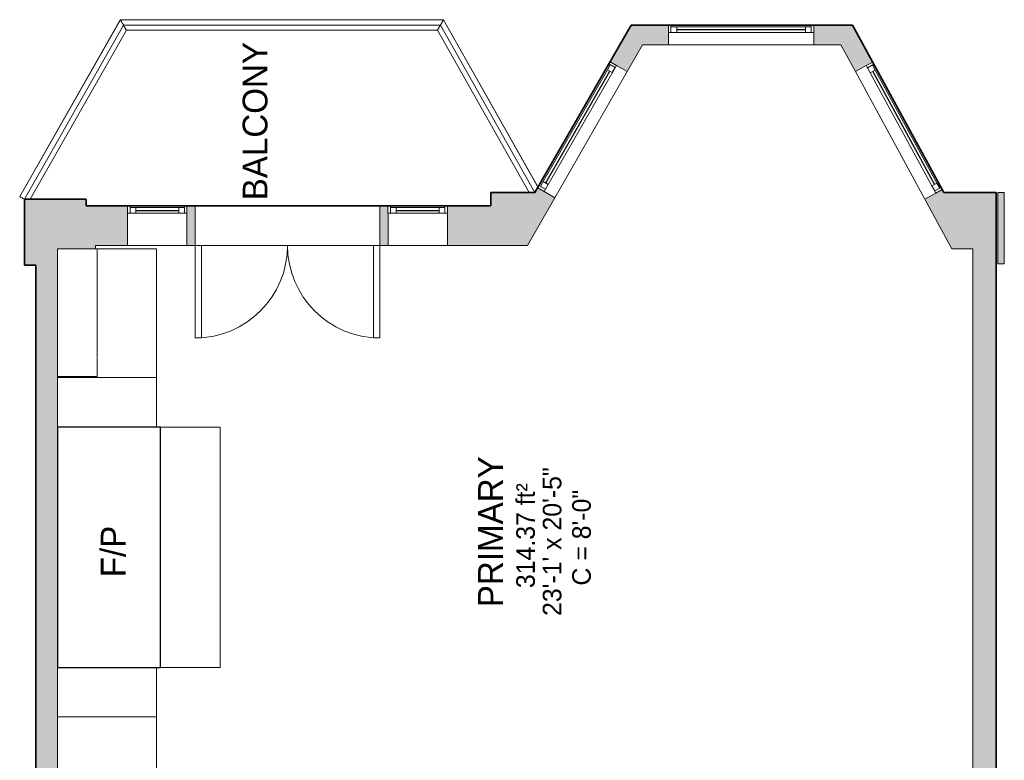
# Model space of a CAD drawing. Header units: inches. Extents: x -1040 to 1117, y -1039 to 1039.
# Tile 10 of 12: x -246 to 53, y 406 to 630. Entities that reach past the tile are written whole.
import ezdxf

# ---------------------------------------------------------------- set-up
doc = ezdxf.new("R2010")
doc.units = ezdxf.units.IN
doc.header["$MEASUREMENT"] = 0
doc.linetypes.add('Overhead', pattern=[0.15625, 0.09375, -0.0625])
for name, color, linetype, lineweight in [('A-AREA-IDEN', 2, 'Continuous', 9), ('A-DETL', 90, 'Continuous', 9), ('A-DOOR', 31, 'Continuous', 9), ('A-EXTEERIOR SPACES', 90, 'Continuous', 9), ('A-FLOR', 192, 'Continuous', 9), ('A-FLOR-HRAL', 11, 'Continuous', 9), ('A-GENM', 13, 'Continuous', 9), ('A-GLAZ', 151, 'Continuous', 9), ('A-LEDGES', 90, 'Continuous', 9), ('A-OBJECTS', 90, 'Continuous', 9), ('A-WALL', 90, 'Continuous', 9), ('A-WALL-PATT', 111, 'Continuous', 9), ('G-ANNO-TEXT', 231, 'Continuous', 9), ('Q-CASE', 31, 'Continuous', 9)]:
    doc.layers.add(name, color=color, linetype=linetype, lineweight=lineweight)
doc.styles.add('Inter', font='txt', dxfattribs={"height": 7.5})
doc.styles.add('Inter_2', font='txt', dxfattribs={"height": 5.625})
doc.styles.add('Inter_B', font='txt', dxfattribs={"height": 7.5})

# ---------------------------------------------------------------- blocks, each defined once
blk = doc.blocks.new('Fireplace - Default 1-4296103-Main Floor')
at = {"layer": 'A-GENM'}
for p, q in [((-36.37, -3.94), (36.37, -3.94)), ((-36.37, -35.19), (-36.37, -3.94)), ((36.37, -3.94), (36.37, -35.19)), ((36.37, -35.19), (-36.37, -35.19))]:
    blk.add_line(p, q, dxfattribs=at)
at = {"layer": 'A-GENM', "lineweight": 25}
for p, q in [((36.37, -3.94), (-36.37, -3.94)), ((-36.37, -3.94), (-36.37, -35.19)), ((36.37, -35.19), (36.37, -3.94)), ((-36.37, -35.19), (36.37, -35.19))]:
    blk.add_line(p, q, dxfattribs=at)
blk = doc.blocks.new('Planitar-Fixed - Default 1-4198831-Main Floor')
at = {"layer": 'A-GLAZ', "lineweight": 18}
for p, q in [((-9, 6.51), (-8.25, 6.51)), ((-8.25, 6.51), (-9, 6.51)), ((-8.25, 6.51), (-8.25, 4.28)), ((-8.25, 4.28), (-8.25, 6.51)), ((-8.25, 6.01), (-6.52, 6.01)), ((-6.52, 6.01), (-8.25, 6.01)), ((-8.25, 6.01), (-8.25, 4.28)), ((-6.52, 6.01), (-6.52, 4.28)), ((-6.52, 4.28), (-6.52, 6.01)), ((6.52, 6.01), (6.52, 4.28)), ((8.25, 6.01), (6.52, 6.01)), ((8.25, 6.01), (6.52, 6.01)), ((6.52, 6.01), (6.52, 4.28)), ((8.25, 6.51), (8.25, 4.28)), ((8.96, 6.51), (8.25, 6.51)), ((9, 6.51), (8.25, 6.51)), ((8.25, 6.51), (8.25, 4.28)), ((8.25, 4.28), (8.25, 6.01)), ((-8.25, 4.28), (-6.52, 4.28)), ((6.52, 4.28), (8.25, 4.28)), ((-9, -5.49), (-7.74, -5.49)), ((9, -5.49), (7.74, -5.49))]:
    blk.add_line(p, q, dxfattribs=at)
at = {"layer": 'A-GLAZ'}
for p, q in [((-8.25, 6.51), (8.25, 6.51)), ((-6.52, 6.01), (6.52, 6.01)), ((9, 4.28), (-9, 4.28)), ((-9, 4.28), (-9, -5.49)), ((9, -5.49), (9, 4.28)), ((-9, -5.49), (9, -5.49))]:
    blk.add_line(p, q, dxfattribs=at)
at = {"layer": 'A-GLAZ', "lineweight": 25}
blk.add_line((-6.52, 5.15), (6.52, 5.15), dxfattribs=at)
blk = doc.blocks.new('Planitar-Fixed - Default 1-4198949-Main Floor')
at = {"layer": 'A-GLAZ', "lineweight": 18}
for p, q in [((-22, 3.51), (-21.25, 3.51)), ((-21.25, 3.51), (-21.8, 3.51)), ((-21.25, 3.51), (-21.25, 1.28)), ((-21.25, 1.28), (-21.25, 3.51)), ((-21.25, 3.01), (-19.52, 3.01)), ((-19.52, 3.01), (-21.25, 3.01)), ((-21.25, 3.01), (-21.25, 1.28)), ((-19.52, 3.01), (-19.52, 1.28)), ((-19.52, 1.28), (-19.52, 3.01)), ((19.52, 3.01), (19.52, 1.28)), ((21.25, 3.01), (19.52, 3.01)), ((21.25, 3.01), (19.52, 3.01)), ((19.52, 3.01), (19.52, 1.28)), ((21.25, 3.51), (21.25, 1.28)), ((21.96, 3.51), (21.25, 3.51)), ((22, 3.51), (21.25, 3.51)), ((21.25, 3.51), (21.25, 1.28)), ((21.25, 1.28), (21.25, 3.01)), ((-21.25, 1.28), (-19.52, 1.28)), ((19.52, 1.28), (21.25, 1.28)), ((-22, -2.49), (-20.74, -2.49)), ((22, -2.49), (20.74, -2.49))]:
    blk.add_line(p, q, dxfattribs=at)
at = {"layer": 'A-GLAZ'}
for p, q in [((-21.25, 3.51), (21.25, 3.51)), ((-19.52, 3.01), (19.52, 3.01)), ((22, 1.28), (-22, 1.28)), ((-22, 1.28), (-22, -2.49)), ((22, -2.49), (22, 1.28)), ((-22, -2.49), (22, -2.49))]:
    blk.add_line(p, q, dxfattribs=at)
at = {"layer": 'A-GLAZ', "lineweight": 25}
blk.add_line((-19.52, 2.15), (19.52, 2.15), dxfattribs=at)
blk = doc.blocks.new('Planitar-Fixed - Default 1-V4-Main Floor')
at = {"layer": 'A-GLAZ', "lineweight": 18}
for p, q in [((-22, 3.51), (-21.25, 3.51)), ((-21.25, 3.51), (-22, 3.51)), ((-21.25, 3.51), (-21.25, 1.28)), ((-21.25, 1.28), (-21.25, 3.51)), ((-21.25, 3.01), (-19.52, 3.01)), ((-19.52, 3.01), (-21.25, 3.01)), ((-21.25, 3.01), (-21.25, 1.28)), ((-19.52, 3.01), (-19.52, 1.28)), ((-19.52, 1.28), (-19.52, 3.01)), ((19.52, 3.01), (19.52, 1.28)), ((21.25, 3.01), (19.52, 3.01)), ((21.25, 3.01), (19.52, 3.01)), ((19.52, 3.01), (19.52, 1.28)), ((21.25, 3.51), (21.25, 1.28)), ((21.96, 3.51), (21.25, 3.51)), ((22, 3.51), (21.25, 3.51)), ((21.25, 3.51), (21.25, 1.28)), ((21.25, 1.28), (21.25, 3.01)), ((-21.25, 1.28), (-19.52, 1.28)), ((19.52, 1.28), (21.25, 1.28)), ((-22, -2.49), (-20.74, -2.49)), ((22, -2.49), (20.74, -2.49))]:
    blk.add_line(p, q, dxfattribs=at)
at = {"layer": 'A-GLAZ'}
for p, q in [((-21.25, 3.51), (21.25, 3.51)), ((-19.52, 3.01), (19.52, 3.01)), ((22, 1.28), (-22, 1.28)), ((-22, 1.28), (-22, -2.49)), ((22, -2.49), (22, 1.28)), ((-22, -2.49), (22, -2.49))]:
    blk.add_line(p, q, dxfattribs=at)
at = {"layer": 'A-GLAZ', "lineweight": 25}
blk.add_line((-19.52, 2.15), (19.52, 2.15), dxfattribs=at)
blk = doc.blocks.new('Planitar - Double Door_Flush Panel - 4_-8_ x 6_-8_-4199377-Main Floor')
at = {"layer": 'A-DOOR', "lineweight": 18}
for p, q in [((-28, 6), (-28, 34)), ((-28, 34), (-26.03, 34)), ((-26.03, 34), (-26.03, 6)), ((28, 34), (26.03, 34)), ((26.03, 34), (26.03, 6)), ((28, 6), (28, 34)), ((-26.03, 6), (-28, 6)), ((26.03, 6), (28, 6))]:
    blk.add_line(p, q, dxfattribs=at)
at = {"layer": 'A-DOOR'}
for centre, start, end in [((-28, 6), 0, 90), ((28, 6), 90, 180)]:
    blk.add_arc(centre, 28, start, end, dxfattribs=at)
blk = doc.blocks.new('Top Rail Type - Top Rail_Internal_-4237471-Main Floor')
at = {"layer": 'A-FLOR-HRAL'}
for p, q in [((-215.18, 630.1), (-245.64, 576.54)), ((-117.32, 630.1), (-215.18, 630.1)), ((-88.54, 579.08), (-117.32, 630.1)), ((-242.47, 575.75), (-213.35, 626.95)), ((-213.35, 626.95), (-119.16, 626.95)), ((-119.16, 626.95), (-91.41, 577.75))]:
    blk.add_line(p, q, dxfattribs=at)
at = {"layer": 'A-FLOR-HRAL', "flags": 128}
blk.add_lwpolyline([(-244.25, 575.75), (-244.41, 575.84), (-244.69, 576), (-244.96, 576.15), (-245.19, 576.28), (-245.38, 576.39), (-245.52, 576.47), (-245.61, 576.52), (-245.64, 576.54)], dxfattribs=at)
at = {"layer": 'A-FLOR-HRAL'}
for points in [[(-215.18, 630.1), (-215.18, 630.1), (-215.14, 630.03), (-215.01, 629.81), (-214.88, 629.59), (-214.73, 629.32), (-214.55, 629.01), (-214.36, 628.69), (-214.17, 628.36), (-213.98, 628.03), (-213.8, 627.73), (-213.65, 627.46), (-213.52, 627.24), (-213.42, 627.07), (-213.36, 626.97), (-213.35, 626.95), (-213.35, 626.95)], [(-117.32, 630.1), (-117.32, 630.1), (-117.36, 630.03), (-117.49, 629.81), (-117.62, 629.59), (-117.77, 629.32), (-117.95, 629.01), (-118.14, 628.69), (-118.33, 628.36), (-118.52, 628.03), (-118.7, 627.73), (-118.86, 627.46), (-118.99, 627.24), (-119.08, 627.07), (-119.14, 626.97), (-119.16, 626.95), (-119.16, 626.95)]]:
    blk.add_open_spline(points, degree=3, knots=[0, 0, 0, 0, 0.133333, 0.2, 0.266667, 0.333333, 0.4, 0.466667, 0.533333, 0.6, 0.666667, 0.733333, 0.8, 0.866667, 0.933333, 1, 1, 1, 1], dxfattribs=at)
blk = doc.blocks.new('Top Rail Type - Top Rail_Internal_-V5-Main Floor')
at = {"layer": 'A-FLOR-HRAL'}
for p, q in [((-215.19, 630.12), (-245.66, 576.55)), ((-117.3, 630.12), (-215.19, 630.12)), ((-88.5, 579.05), (-117.3, 630.12)), ((-213.33, 626.93), (-242.44, 575.75)), ((-119.17, 626.93), (-213.33, 626.93)), ((-91.43, 577.75), (-119.17, 626.93))]:
    blk.add_line(p, q, dxfattribs=at)
blk = doc.blocks.new('Upper Cabinet-Single Door-Wall - 12_-4384755-Main Floor')
at = {"layer": 'Q-CASE', "linetype": 'Overhead'}
for p, q in [((-28.58, 3.25), (-28.58, 15.25)), ((-28.58, 15.25), (10.17, 15.25)), ((10.17, 15.25), (10.17, 3.25)), ((10.17, 3.25), (-28.58, 3.25))]:
    blk.add_line(p, q, dxfattribs=at)

msp = doc.modelspace()

# ---------------------------------------------------------------- hatches: boundary and pattern name
at = {"layer": 'A-WALL-PATT'}
h = msp.add_hatch(color=9, dxfattribs=at)
h.paths.add_polyline_path([(-86.22, 577.75), (-88.78, 579.22), (-89.63, 577.75), (-86.85, 577.75)], flags=0)
h.paths.add_polyline_path([(-61.69, 614.41), (-53.61, 628.5), (-60.53, 628.5), (-66.9, 617.39), (-64.96, 616.28)], flags=0)
h = msp.add_hatch(color=9, dxfattribs=at)
h.paths.add_polyline_path([(3, 622.5), (9.83, 622.5), (6.56, 628.5), (-5.19, 628.5), (-5.19, 622.5)], flags=0)
h.paths.add_polyline_path([(-49.19, 622.5), (-49.19, 628.5), (-53.61, 628.5), (-57.05, 622.5), (-51.4, 622.5)], flags=0)
h = msp.add_hatch(color=9, dxfattribs=at)
h.paths.add_polyline_path([(34.23, 577.75), (33.73, 578.66), (32.06, 577.75)], flags=0)
h.paths.add_polyline_path([(7.4, 614.42), (12.67, 617.29), (9.83, 622.5), (3, 622.5)], flags=0)
for points in [[(-234.25, 555.75), (-234.25, 575.75), (-244.25, 575.75), (-244.25, 555.75), (-240.75, 555.75)], [(-234.25, 560.75), (-225.5, 560.75), (-225.5, 575.75), (-234.25, 575.75), (-234.25, 564.79)], [(-103, 561.75), (-91.88, 561.75), (-83.58, 576.23), (-86.22, 577.75), (-103, 577.75), (-103, 564.79)], [(50, 560.75), (50, 577.75), (32.06, 577.75), (28.46, 575.79), (36.66, 560.75), (43, 560.75)], [(50.5, 556.25), (52.5, 556.25), (52.5, 577.75), (50.5, 577.75), (50.5, 564.79)], [(-222.75, 560.75), (-222.75, 573.75), (-225.5, 573.75), (-225.5, 560.75)], [(50, 371), (50, 560.75), (43, 560.75), (43, 371), (43.5, 371)], [(-240.75, 350), (-234.25, 350), (-234.25, 555.75), (-240.75, 555.75), (-240.75, 419.82)]]:
    msp.add_hatch(color=9, dxfattribs=at).paths.add_polyline_path(points, flags=0)
h = msp.add_hatch(color=9, dxfattribs=at)
h.paths.add_polyline_path([(-222.75, 561.75), (-213, 561.75), (-213, 573.75), (-222.75, 573.75), (-222.75, 564.79)], flags=0)
h.paths.add_polyline_path([(-116.13, 561.75), (-103, 561.75), (-103, 573.75), (-116.13, 573.75), (-116.13, 564.79)], flags=0)
h.paths.add_polyline_path([(-136.56, 561.75), (-134.13, 561.75), (-134.13, 573.75), (-136.56, 573.75), (-136.56, 564.79)], flags=0)
h.paths.add_polyline_path([(-192.56, 561.75), (-192.56, 573.75), (-195, 573.75), (-195, 561.75)], flags=0)

# ---------------------------------------------------------------- linework, layer by layer
at = {"layer": 'A-DETL', "lineweight": 35}
for p, q in [((-89.63, 577.75), (-60.53, 628.5)), ((-60.53, 628.5), (6.56, 628.5)), ((34.23, 577.75), (6.56, 628.5)), ((-244.25, 555.75), (-244.25, 575.75)), ((-244.25, 575.75), (-225.5, 575.75)), ((-225.5, 573.75), (-225.5, 575.75)), ((-103, 573.75), (-103, 577.75)), ((-103, 577.75), (-89.63, 577.75)), ((34.23, 577.75), (50, 577.75)), ((50, 577.75), (50, 264)), ((-225.5, 573.75), (-103, 573.75)), ((-240.75, 555.75), (-244.25, 555.75)), ((-240.75, 350), (-240.75, 555.75))]:
    msp.add_line(p, q, dxfattribs=at)
at = {"layer": 'A-EXTEERIOR SPACES'}
for p, q in [((-244.25, 575.75), (-214.25, 628.5)), ((-214.25, 628.5), (-118.25, 628.5)), ((-118.25, 628.5), (-89.63, 577.75)), ((-225.5, 575.75), (-244.25, 575.75)), ((-225.5, 573.75), (-225.5, 575.75)), ((-89.63, 577.75), (-103, 577.75)), ((-103, 577.75), (-103, 573.75)), ((-103, 573.75), (-225.5, 573.75))]:
    msp.add_line(p, q, dxfattribs=at)
at = {"layer": 'A-FLOR'}
for p, q in [((-192.56, 573.75), (-136.56, 573.75)), ((-138.53, 561.75), (-190.59, 561.75))]:
    msp.add_line(p, q, dxfattribs=at)
at = {"layer": 'A-LEDGES'}
for p, q in [((-203, 506.75), (-234.25, 506.75)), ((-234.25, 506.75), (-234.25, 434)), ((-203, 434), (-203, 506.75)), ((-203, 506.75), (-185, 506.75)), ((-185, 506.75), (-185, 434)), ((-234.25, 434), (-203, 434)), ((-185, 434), (-203, 434))]:
    msp.add_line(p, q, dxfattribs=at)
at = {"layer": 'A-OBJECTS'}
for p, q in [((-234.25, 560.75), (-204.25, 560.75)), ((-234.25, 506.75), (-234.25, 560.75)), ((-204.25, 560.75), (-204.25, 506.75)), ((-234.25, 521.75), (-204.25, 521.75)), ((-204.25, 506.75), (-234.25, 506.75)), ((-234.25, 434), (-204.25, 434)), ((-234.25, 377.5), (-234.25, 434)), ((-204.25, 434), (-204.25, 377.5)), ((-204.25, 419), (-234.25, 419))]:
    msp.add_line(p, q, dxfattribs=at)
at = {"layer": 'A-WALL'}
for p, q in [((-60.53, 628.5), (-66.9, 617.39)), ((-49.19, 628.5), (-60.53, 628.5)), ((-49.19, 626.27), (-49.19, 628.5)), ((6.56, 628.5), (-5.19, 628.5)), ((-5.19, 628.5), (-5.19, 626.27)), ((12.67, 617.29), (6.56, 628.5)), ((-61.69, 614.41), (-57.05, 622.5)), ((-57.05, 622.5), (-49.19, 622.5)), ((-5.19, 622.5), (3, 622.5)), ((3, 622.5), (7.4, 614.42)), ((-66.9, 617.39), (-64.96, 616.28)), ((10.71, 616.23), (12.67, 617.29)), ((-88.78, 579.22), (-89.63, 577.75)), ((-86.85, 578.11), (-88.78, 579.22)), ((33.73, 578.66), (31.77, 577.59)), ((34.23, 577.75), (33.73, 578.66)), ((-225.5, 575.75), (-244.25, 575.75)), ((-244.25, 575.75), (-244.25, 555.75)), ((-225.5, 573.75), (-225.5, 575.75)), ((-89.63, 577.75), (-103, 577.75)), ((-103, 577.75), (-103, 573.75)), ((-91.88, 561.75), (-83.58, 576.23)), ((28.46, 575.79), (36.66, 560.75)), ((50, 577.75), (34.23, 577.75)), ((50, 296.19), (50, 577.75)), ((52.5, 577.75), (50.5, 577.75)), ((50.5, 577.75), (50.5, 556.25)), ((52.5, 556.25), (52.5, 577.75)), ((-213, 573.75), (-225.5, 573.75)), ((-213, 571.52), (-213, 573.75)), ((-192.56, 573.75), (-195, 573.75)), ((-195, 573.75), (-195, 571.52)), ((-192.56, 561.75), (-192.56, 573.75)), ((-134.13, 573.75), (-136.56, 573.75)), ((-136.56, 573.75), (-136.56, 561.75)), ((-134.13, 571.52), (-134.13, 573.75)), ((-103, 573.75), (-116.13, 573.75)), ((-116.13, 573.75), (-116.13, 571.52)), ((-234.25, 560.75), (-222.75, 560.75)), ((-234.25, 377.5), (-234.25, 560.75)), ((-222.75, 560.75), (-222.75, 561.75)), ((-222.75, 561.75), (-213, 561.75)), ((-195, 561.75), (-192.56, 561.75)), ((-136.56, 561.75), (-134.13, 561.75)), ((-116.13, 561.75), (-91.88, 561.75)), ((36.66, 560.75), (43, 560.75)), ((43, 560.75), (43, 377.5)), ((-244.25, 555.75), (-240.75, 555.75)), ((-240.75, 555.75), (-240.75, 350)), ((50.5, 556.25), (52.5, 556.25))]:
    msp.add_line(p, q, dxfattribs=at)

# ---------------------------------------------------------------- block references
at = {"layer": 'A-DOOR', "rotation": 180}
msp.add_blockref('Planitar - Double Door_Flush Panel - 4_-8_ x 6_-8_-4199377-Main Floor', (-164.56, 567.75), dxfattribs=at)
at = {"layer": 'A-FLOR-HRAL'}
for name in ['Top Rail Type - Top Rail_Internal_-V5-Main Floor', 'Top Rail Type - Top Rail_Internal_-4237471-Main Floor']:
    msp.add_blockref(name, (0, 0), dxfattribs=at)
at = {"layer": 'A-GENM', "rotation": 89.99999999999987}
msp.add_blockref('Fireplace - Default 1-4296103-Main Floor', (-238.19, 470.37), dxfattribs=at)
at = {"layer": 'A-GLAZ'}
for name, p in [('Planitar-Fixed - Default 1-V4-Main Floor', (-27.19, 624.99)), ('Planitar-Fixed - Default 1-4198831-Main Floor', (-204, 567.24)), ('Planitar-Fixed - Default 1-4198831-Main Floor', (-125.12, 567.24))]:
    msp.add_blockref(name, p, dxfattribs=at)
for name, p, rotation in [('Planitar-Fixed - Default 1-4198949-Main Floor', (-74.8, 596.56), 60.17291534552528), ('Planitar-Fixed - Default 1-V4-Main Floor', (20.12, 596.3), 298.594714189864)]:
    msp.add_blockref(name, p, dxfattribs=dict(at, rotation=rotation))
at = {"layer": 'Q-CASE', "rotation": 269.9999999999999}
msp.add_blockref('Upper Cabinet-Single Door-Wall - 12_-4384755-Main Floor', (-237.5, 532.21), dxfattribs=at)

# ---------------------------------------------------------------- texts
at = {"layer": 'A-AREA-IDEN', "attachment_point": 1, "rotation": 90}
for s, insert, char_height, width, style in [('BALCONY', (-178.14, 575.44), 7.5, 60.2212, 'Inter_B'), ('23\'-1\' x 20\'-5"', (-87.26, 449.58), 5.625, 62.8725, 'Inter_2'), ('PRIMARY', (-106.85, 452.24), 7.5, 56.4337, 'Inter_B'), ('314.37 ft²', (-95.29, 458.01), 5.625, 42.42, 'Inter_2'), ('C = 8\'-0"', (-78.35, 458.79), 5.625, 40.5262, 'Inter_2')]:
    msp.add_mtext(s, dxfattribs=dict(at, insert=insert, char_height=char_height, width=width, style=style))
at = {"layer": 'G-ANNO-TEXT', "color": 7, "insert": (-221.11, 461.3), "char_height": 7.5, "width": 19.3163, "attachment_point": 1, "rotation": 90, "style": 'Inter'}
msp.add_mtext('F/P', dxfattribs=at)

doc.saveas('drawing.dxf')
